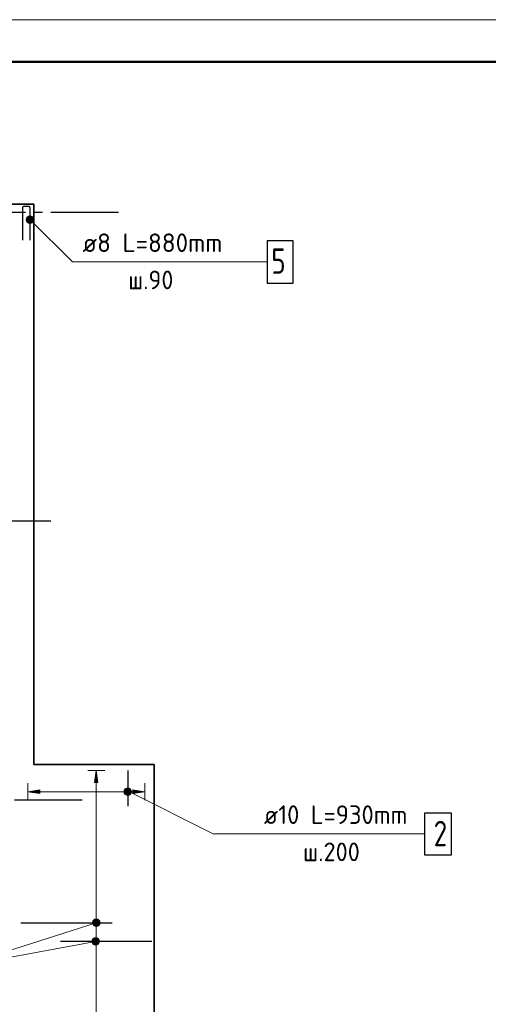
# Model space of a CAD drawing. Header units: millimetres. Extents: x 40580 to 1930067, y -240640 to 81020.
# Tile 178 of 256: x 648989 to 654526, y -192564 to -180919. Entities that reach past the tile are written whole.
import ezdxf

# ---------------------------------------------------------------- set-up
doc = ezdxf.new("R2010")
doc.units = ezdxf.units.MM
doc.linetypes.add('______5', pattern=[1100, 800, -100, 100, -100])
doc.linetypes.add('CENTER', pattern=[2, 1.25, -0.25, 0.25, -0.25])
for name, color, linetype, lineweight in [('Standard', 7, 'Continuous', 25), ('ЖБ Перекрытие верхний уровень', 7, 'Continuous', 35), ('ОСИ', 7, 'CENTER', 15), ('Позиционная метка номер позиции', 7, 'Continuous', 13)]:
    doc.layers.add(name, color=color, linetype=linetype, lineweight=lineweight)
doc.styles.add('ISOCPEUR', font='isocpeur.ttf')

msp = doc.modelspace()

# ---------------------------------------------------------------- hatches: boundary and pattern name
at = {"linetype": 'Continuous', "lineweight": 13, "transparency": 33554687}
for points in [[(649914.2, -189939.1), (649894.2, -189799.1), (649874.2, -189939.1)], [(650326.7, -190069.1), (650466.7, -190049.1), (650326.7, -190029.1)]]:
    msp.add_hatch(color=7, dxfattribs=at).paths.add_polyline_path(points, flags=16)
for points in [[(649226.7, -190069.1), (649086.7, -190049.1), (649226.7, -190029.1)], [(649916.7, -191560.4), (649871.7, -191560.4), (649894.2, -191554.1)], [(649855.5, -191576.6), (649939.2, -191599.1), (649849.2, -191599.1)], [(649849.2, -191599.1), (649939.2, -191599.1), (649932.9, -191621.6)], [(649849.2, -191599.1), (649932.9, -191621.6), (649855.5, -191621.6)], [(649871.7, -191560.4), (649932.9, -191576.6), (649855.5, -191576.6)], [(649855.5, -191576.6), (649932.9, -191576.6), (649939.2, -191599.1)], [(649855.5, -191621.6), (649932.9, -191621.6), (649916.7, -191637.8)], [(649855.5, -191621.6), (649916.7, -191637.8), (649871.7, -191637.8)], [(649871.7, -191560.4), (649916.7, -191560.4), (649932.9, -191576.6)], [(649871.7, -191637.8), (649916.7, -191637.8), (649894.2, -191644.1)]]:
    msp.add_hatch(color=7, dxfattribs=at).paths.add_polyline_path(points)
at = {"layer": 'Позиционная метка номер позиции', "linetype": 'Continuous', "lineweight": 13, "transparency": 33554687}
for points in [[(649068.5, -183272.8), (649100.3, -183240.9), (649079.9, -183252.4)], [(649100.3, -183240.9), (649068.5, -183272.8), (649068.5, -183295.7)], [(649100.3, -183240.9), (649068.5, -183295.7), (649123.2, -183240.9)], [(649123.2, -183240.9), (649068.5, -183295.7), (649079.9, -183316)], [(649123.2, -183240.9), (649079.9, -183316), (649143.5, -183252.4)], [(649143.5, -183252.4), (649079.9, -183316), (649100.3, -183327.5)], [(649143.5, -183252.4), (649100.3, -183327.5), (649155, -183272.8)], [(649155, -183272.8), (649100.3, -183327.5), (649123.2, -183327.5)], [(649155, -183272.8), (649123.2, -183327.5), (649155, -183295.7)], [(649155, -183295.7), (649123.2, -183327.5), (649143.5, -183316)], [(650278.2, -190092.4), (650223.5, -190037.7), (650234.9, -190017.3)], [(650255.3, -190092.4), (650223.5, -190060.6), (650223.5, -190037.7)], [(650255.3, -190092.4), (650223.5, -190037.7), (650278.2, -190092.4)], [(650298.6, -190080.9), (650234.9, -190017.3), (650255.3, -190005.9)], [(650278.2, -190092.4), (650234.9, -190017.3), (650298.6, -190080.9)], [(650298.6, -190080.9), (650255.3, -190005.9), (650310, -190060.6)], [(650310, -190060.6), (650255.3, -190005.9), (650278.2, -190005.9)], [(650310, -190060.6), (650278.2, -190005.9), (650310, -190037.7)], [(650310, -190037.7), (650278.2, -190005.9), (650298.6, -190017.3)], [(650223.5, -190060.6), (650255.3, -190092.4), (650234.9, -190080.9)], [(649926, -191567.3), (649850.9, -191610.6), (649905.6, -191555.8)], [(649905.6, -191555.8), (649850.9, -191610.6), (649850.9, -191587.7)], [(649905.6, -191555.8), (649850.9, -191587.7), (649882.7, -191555.8)], [(649882.7, -191555.8), (649850.9, -191587.7), (649862.4, -191567.3)], [(649926, -191567.3), (649862.4, -191630.9), (649850.9, -191610.6)], [(649937.5, -191587.7), (649862.4, -191630.9), (649926, -191567.3)], [(649937.5, -191587.7), (649882.7, -191642.4), (649862.4, -191630.9)], [(649937.5, -191610.6), (649882.7, -191642.4), (649937.5, -191587.7)], [(649937.5, -191610.6), (649905.6, -191642.4), (649882.7, -191642.4)], [(649905.6, -191642.4), (649937.5, -191610.6), (649926, -191630.9)], [(649854.9, -191787.3), (649898.2, -191862.4), (649843.5, -191807.7)], [(649875.3, -191775.8), (649918.5, -191850.9), (649854.9, -191787.3)], [(649854.9, -191787.3), (649918.5, -191850.9), (649898.2, -191862.4)], [(649898.2, -191775.8), (649930, -191830.6), (649875.3, -191775.8)], [(649875.3, -191775.8), (649930, -191830.6), (649918.5, -191850.9)], [(649930, -191807.7), (649898.2, -191775.8), (649918.5, -191787.3)], [(649898.2, -191775.8), (649930, -191807.7), (649930, -191830.6)], [(649843.5, -191807.7), (649898.2, -191862.4), (649875.3, -191862.4)], [(649843.5, -191807.7), (649875.3, -191862.4), (649843.5, -191830.6)], [(649843.5, -191830.6), (649875.3, -191862.4), (649854.9, -191850.9)]]:
    msp.add_hatch(color=7, dxfattribs=at).paths.add_polyline_path(points)

# ---------------------------------------------------------------- linework, layer by layer
at = {"color": 7, "linetype": 'Continuous', "lineweight": 13, "transparency": 33554687}
msp.add_line((649711.7, -183784.2), (651533.7, -183784.2), dxfattribs=at)
at = {"color": 251, "linetype": 'Continuous', "lineweight": 13, "true_color": 0x494949, "transparency": 33554687}
for p, q in [((649894.2, -189799.1), (649794.2, -189799.1)), ((649894.2, -189799.1), (649874.2, -189939.1)), ((649914.2, -189939.1), (649894.2, -189799.1)), ((649894.2, -189799.1), (649994.2, -189799.1)), ((649894.2, -189799.1), (649894.2, -189799.1)), ((649086.7, -190049.1), (649086.7, -189949.1)), ((649086.7, -190049.1), (649226.7, -190029.1)), ((649226.7, -190029.1), (649226.7, -190069.1)), ((649874.2, -189939.1), (649914.2, -189939.1)), ((649894.2, -189939.1), (649894.2, -191569.1)), ((650266.7, -190004.1), (650266.7, -190004.1)), ((650466.7, -190049.1), (650326.7, -190029.1)), ((650326.7, -190029.1), (650326.7, -190069.1)), ((650466.7, -190049.1), (650466.7, -189949.1)), ((649226.7, -190069.1), (649086.7, -190049.1)), ((649086.7, -190049.1), (649086.7, -190149.1)), ((649086.7, -190049.1), (649086.7, -190049.1)), ((650236.7, -190049.1), (649141.7, -190049.1)), ((650266.7, -190094.1), (650266.7, -190094.1)), ((650326.7, -190049.1), (650296.7, -190049.1)), ((650326.7, -190069.1), (650466.7, -190049.1)), ((650466.7, -190049.1), (650466.7, -190149.1)), ((650466.7, -190049.1), (650466.7, -190049.1)), ((649849.2, -191599.1), (649849.2, -191599.1)), ((649894.2, -191629.1), (649894.2, -198199.1)), ((649939.2, -191599.1), (649939.2, -191599.1))]:
    msp.add_line(p, q, dxfattribs=at)
at = {"color": 7, "linetype": 'Continuous', "lineweight": 25, "transparency": 33554687}
for p, q in [((650266.7, -189799.1), (650266.7, -190219.1)), ((649001.7, -191599.1), (650081.7, -191599.1)), ((650551.7, -191819.1), (649471.7, -191819.1))]:
    msp.add_line(p, q, dxfattribs=at)
at = {"color": 7, "linetype": 'Continuous', "lineweight": -3, "transparency": 33554687}
msp.add_lwpolyline([(649111.7, -183528.1), (649111.7, -183147.2), (649111.2, -183143.7), (649110, -183140), (649108.2, -183136.7), (649105.9, -183134), (649103.1, -183131.7), (649099.8, -183129.8), (649096.1, -183128.6), (649092.6, -183128.1), (649040.9, -183128.1), (649037.3, -183128.6), (649033.7, -183129.8), (649030.3, -183131.7), (649027.6, -183134), (649025.3, -183136.7), (649023.4, -183140), (649022.2, -183143.7), (649021.7, -183147.2), (649021.7, -183528.1)], dxfattribs=at)
at = {"color": 7, "linetype": 'Continuous', "lineweight": 25, "transparency": 33554687}
for points in [[(651911.7, -184034.2), (652221.7, -184034.2), (652221.7, -183534.2), (651911.7, -183534.2), (651911.7, -184034.2)], [(654086.7, -190798.3), (653776.7, -190798.3), (653776.7, -190298.3), (654086.7, -190298.3), (654086.7, -190798.3)]]:
    msp.add_lwpolyline(points, dxfattribs=at)
at = {"color": 251, "linetype": 'Continuous', "lineweight": 13, "true_color": 0x494949, "transparency": 33554687}
msp.add_circle((649894.2, -191599.1), 45, dxfattribs=at)
at = {"layer": 'Standard', "color": 7, "linetype": 'Continuous', "lineweight": 13, "transparency": 33554687}
msp.add_lwpolyline([(626802.7, -240319.1), (668802.7, -240319.1), (668802.7, -180919.1), (626802.7, -180919.1), (626802.7, -240319.1)], close=True, dxfattribs=at)
at = {"layer": 'Standard', "color": 7, "linetype": 'Continuous', "lineweight": 50, "transparency": 33554687}
msp.add_lwpolyline([(628802.7, -181419.1), (668302.7, -181419.1), (668302.7, -239819.1), (628802.7, -239819.1), (628802.7, -181419.1)], close=True, dxfattribs=at)
at = {"layer": 'ЖБ Перекрытие верхний уровень', "transparency": 33554687}
for p, q in [((649156.7, -183099.1), (635726.7, -183099.1)), ((649156.7, -189729.1), (649156.7, -183099.1))]:
    msp.add_line(p, q, dxfattribs=at)
at = {"layer": 'ЖБ Перекрытие верхний уровень', "transparency": 33554687, "extrusion": (0, 0, -1)}
msp.add_lwpolyline([(-649156.7, -198409.1), (-650576.7, -198409.1), (-650576.7, -189729.1), (-649156.7, -189729.1)], dxfattribs=at)
at = {"layer": 'ОСИ', "color": 8, "linetype": '______5', "lineweight": -3, "transparency": 33554687}
for p, q in [((650156.7, -183199.1), (631402.7, -183199.1)), ((649356.7, -186849.1), (631402.7, -186849.1)), ((649726.6, -190149.1), (631402.7, -190149.1))]:
    msp.add_line(p, q, dxfattribs=at)
at = {"layer": 'Позиционная метка номер позиции', "color": 7, "linetype": 'Continuous', "lineweight": 13, "transparency": 33554687}
for p, q in [((649079.9, -183252.4), (649079.9, -183252.4)), ((649143.5, -183252.4), (649143.5, -183252.4)), ((649079.9, -183316), (649079.9, -183316)), ((649143.5, -183316), (649143.5, -183316)), ((650234.9, -190017.3), (650234.9, -190017.3)), ((650298.6, -190017.3), (650298.6, -190017.3)), ((650234.9, -190080.9), (650234.9, -190080.9)), ((650298.6, -190080.9), (650298.6, -190080.9)), ((649894.2, -191599.1), (648266.7, -192119.1)), ((649862.4, -191567.3), (649862.4, -191567.3)), ((649862.4, -191630.9), (649862.4, -191630.9)), ((649926, -191567.3), (649926, -191567.3)), ((649926, -191630.9), (649926, -191630.9)), ((649854.9, -191787.3), (649854.9, -191787.3)), ((649918.5, -191787.3), (649918.5, -191787.3)), ((649886.7, -191819.1), (648266.7, -192119.1))]:
    msp.add_line(p, q, dxfattribs=at)
for points in [[(649111.7, -183284.2), (649611.7, -183784.2), (651911.7, -183784.2)], [(650287.9, -190049.1), (651276.7, -190548.3), (651276.7, -190548.3), (653776.7, -190548.3)]]:
    msp.add_lwpolyline(points, dxfattribs=at)
for centre in [(649111.7, -183284.2), (650266.7, -190049.1), (649894.2, -191599.1), (649886.7, -191819.1)]:
    msp.add_circle(centre, 45, dxfattribs=at)

# ---------------------------------------------------------------- texts
at = {"color": 7, "linetype": 'Continuous', "lineweight": 13, "transparency": 33554687, "style": 'ISOCPEUR'}
for s, insert, char_height, width, attachment_point in [('\\W0.98;ø8 L=880mm ', (649731.7, -183666.9), 220, 1889.823, 7), ('\\W0.78;5', (651961.7, -183924.2), 300, 326.843, 7), ('\\W0.94;ш.90 ', (650270.7, -184106.9), 220, 807.618, 7), ('\\W0.96;ø10 L=930mm ', (651874.6, -190431), 220, 1997.586, 7), ('\\W0.78;2', (653880.5, -190394.3), 300, 326.853, 1), ('\\W0.95;ш.200 ', (652336.6, -190871), 220, 962.821, 7)]:
    msp.add_mtext(s, dxfattribs=dict(at, insert=insert, char_height=char_height, width=width, attachment_point=attachment_point))

doc.saveas('drawing.dxf')
